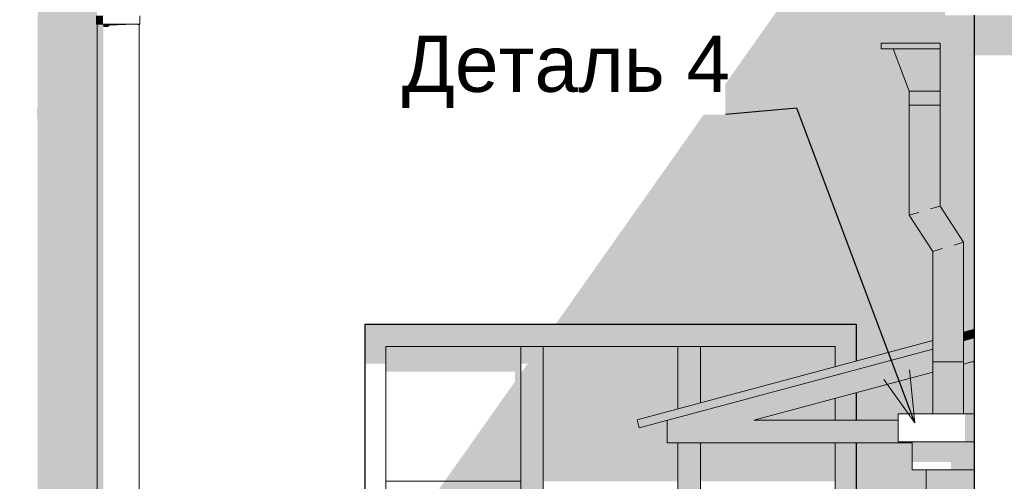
# Model space of a CAD drawing. Header units: millimetres. Extents: x -95523 to 190468, y -7401 to 17692.
# Tile 114 of 139: x 135898 to 139405, y 2362 to 4006. Entities that reach past the tile are written whole.
import ezdxf

# ---------------------------------------------------------------- set-up
doc = ezdxf.new("R2010")
doc.units = ezdxf.units.MM
doc.header["$MEASUREMENT"] = 0
doc.set_wipeout_variables(frame=1)
doc.linetypes.add('Wipeout_Contour', pattern=[1000, 0, -1000])
for name, color, linetype in [('1 Молдинги', 7, 'Continuous'), ('Конструктив - Балки.Крозырьки', 7, 'Continuous'), ('Конструктив - Навесные Стены', 7, 'Continuous'), ('Конструктив - Стены Несущие', 7, 'Continuous'), ('Новый_1 ВОДОСТОК', 7, 'Continuous'), ('Новый_1_Козырьки', 7, 'Continuous'), ('Новый_Конструктив - Стены Несущие', 7, 'Continuous'), ('Окна Archicad', 7, 'Continuous')]:
    doc.layers.add(name, color=color, linetype=linetype)
for name, color, linetype, lineweight in [('1 Молдинги_Ном._пера__120', 7, 'Continuous', 5), ('Аннотация - Выносная Надпись.Фасад фрагмент_Ном._пера__1', 7, 'Continuous', 15), ('Конструктив - Балки.Крозырьки_Ном._пера__120', 7, 'Continuous', 5), ('Конструктив - Навесные Стены_Ном._пера__120', 7, 'Continuous', 5), ('Конструктив - Стены Несущие_Ном._пера__21', 7, 'Continuous', 30), ('Новый_1 ВОДОСТОК_Ном._пера__120', 7, 'Continuous', 5), ('Новый_1_Козырьки_Ном._пера__120', 7, 'Continuous', 5), ('Новый_Конструктив - Стены Несущие_Ном._пера__21', 7, 'Continuous', 30), ('Окна Archicad_Ном._пера__21', 7, 'Continuous', 30)]:
    doc.layers.add(name, color=color, linetype=linetype, lineweight=lineweight)
doc.styles.add('СГЕНЕРИР_СТИЛЬ_1', font='arial.ttf')
doc.dimstyles.new('СГЕНЕРИР_СТИЛЬ__3', dxfattribs={"dimtxt": 0.18, "dimasz": 182.4, "dimexe": 0.18, "dimexo": 0.0625, "dimgap": 0, "dimtad": 0, "dimtih": 1, "dimtoh": 1, "dimdec": 4, "dimzin": 0, "dimdsep": 46, "dimcen": 0.09, "dimadec": 0, "dimazin": 0, "dimtfac": 1, "dimtdec": 4, "dimtmove": 0, "dimatfit": 3, "dimldrblk": 'ARROWHEAD_3', "dimfxl": 1, "dimtolj": 1, "dimtzin": 0, "dimarcsym": 0})

# ---------------------------------------------------------------- blocks, each defined once
blk = doc.blocks.new('Элемент Разреза_5_1', base_point=(95180.8, -197.5))
at = {"layer": 'Конструктив - Стены Несущие', "linetype": 'Continuous', "lineweight": 0, "true_color": 0x000000}
for points in [[(135962.4, 313.2), (135898.3, 222.5), (136174, 222.5), (136174, 1990.3), (136172, 1990.3), (136172, 2020.3), (136174, 2020.3), (136174, 3522.5), (135962.4, 3522.5), (135962.4, 1700.4), (135959.5, 1687.9), (135959.5, 1657.9), (135962.4, 1649.6)], [(137807.5, 2922.5), (138877.5, 2922.5), (138877.5, 2790.6), (139150.5, 2863.8), (139150.5, 3181.4), (139066.9, 3310.1), (139066.9, 3522.5), (138231.7, 3522.5)], [(139298, 3522.5), (139176.9, 3522.5), (139176.9, 3342.7), (139260.5, 3214), (139260.5, 2893.3), (139296.3, 2902.8), (139298, 2896.3)], [(139260.5, 2603.1), (139298, 2603.1), (139298, 2790.1), (139296.3, 2789.6), (139296.3, 2787.8), (139289.3, 2787.8), (139260.5, 2780.1)], [(138877.5, 2579.8), (139027, 2579.8), (139027, 2603.1), (139150.5, 2603.1), (139150.5, 2750.6), (138877.5, 2677.4)], [(138877.5, 222.5), (139150.5, 222.5), (139150.5, 1917.4), (139148.4, 1917.4), (139148.4, 1947.4), (139150.5, 1947.4), (139150.5, 2303.1), (139127, 2303.1), (139127, 2403.1), (139077, 2403.1), (139077, 2499.8), (138877.5, 2499.8)]]:
    blk.add_hatch(color=18, dxfattribs=at).paths.add_polyline_path(points)
blk = doc.blocks.new('Элемент Разреза_6_1', base_point=(95180.8, -197.5))
at = {"layer": 'Конструктив - Стены Несущие_Ном._пера__21', "color": 7, "linetype": 'Continuous', "lineweight": 30}
blk.add_line((139298, 3522.5), (139298, 102.5), dxfattribs=at)
blk = doc.blocks.new('Элемент Разреза_31_1', base_point=(95180.8, -197.5))
at = {"layer": 'Окна Archicad_Ном._пера__21', "color": 7, "linetype": 'Continuous', "lineweight": 30}
for p, q in [((137128.5, 2922.5), (138877.5, 2922.5)), ((137128.5, 222.5), (137128.5, 2922.5)), ((138877.5, 2922.5), (138877.5, 2790.6)), ((138877.5, 2677.4), (138877.5, 2579.8)), ((138877.5, 2499.8), (138877.5, 222.5))]:
    blk.add_line(p, q, dxfattribs=at)
blk = doc.blocks.new('Элемент Разреза_67_1', base_point=(95180.8, -197.5))
at = {"layer": 'Конструктив - Стены Несущие', "linetype": 'Continuous', "lineweight": 0, "true_color": 0x000000}
for points in [[(135959.5, 5687.9), (135959.5, 5657.9), (135962.4, 5649.6), (135962.4, 3700.4), (135959.5, 3687.9), (135959.5, 3657.9), (135962.4, 3649.6), (135962.4, 3522.5), (136174, 3522.5), (136174, 3990.3), (136172, 3990.3), (136172, 4020.3), (136174, 4020.3), (136174, 5990.3), (136172, 5990.3), (136172, 6020.3), (136174, 6020.3), (136174, 7990.3), (136172, 7990.3), (136172, 8020.3), (136174, 8020.3), (136174, 9632.5), (135962.4, 9632.5), (135962.4, 7700.4), (135959.5, 7687.9), (135959.5, 7657.9), (135962.4, 7649.6), (135962.4, 5700.4)], [(138231.7, 3522.5), (139066.9, 3522.5), (139066.9, 3752.4), (139009.7, 3902.4), (138966.9, 3902.4), (138966.9, 3922.4), (139176.9, 3922.4), (139176.9, 3522.5), (139298, 3522.5), (139298, 4022.4), (139194.8, 4022.4), (139194.8, 4172.4), (139144.8, 4172.4), (139144.8, 4272.4), (139094.8, 4272.4), (139094.8, 4371.8), (139044.8, 4371.8), (139044.8, 4459.9), (138973, 4459.9), (138973, 4565.3), (138975.5, 4574.3)], [(136324, 3987.5), (136326, 3990.3), (136324, 3990.3)]]:
    blk.add_hatch(color=18, dxfattribs=at).paths.add_polyline_path(points)
blk = doc.blocks.new('Элемент Разреза_129_1', base_point=(95180.8, -197.5))
at = {"layer": 'Новый_Конструктив - Стены Несущие', "linetype": 'Continuous', "lineweight": 0, "true_color": 0x000000}
blk.add_hatch(color=18, dxfattribs=at).paths.add_polyline_path([(139298, 4022.4), (139298, 3879.6), (140234.2, 3879.6), (140225.5, 3902.4), (140182.7, 3902.4), (140182.7, 3922.4), (140492.7, 3922.4), (140492.7, 3902.4), (140449.8, 3902.4), (140441.1, 3879.6), (151845.8, 3879.6), (151848, 3882.7), (151848, 4022.4)])
at = {"layer": 'Новый_Конструктив - Стены Несущие_Ном._пера__21', "color": 7, "linetype": 'Continuous', "lineweight": 30}
blk.add_line((139298, 4022.4), (139298, 3522.5), dxfattribs=at)
blk = doc.blocks.new('Элемент Разреза_173_1', base_point=(95180.8, -197.5))
at = {"layer": 'Конструктив - Балки.Крозырьки', "linetype": 'Continuous', "lineweight": 0, "true_color": 0x000000}
for points in [[(139260.5, 2862.9), (139260.5, 2780.1), (139298, 2790.1), (139298, 2872.9)], [(138204, 2579.8), (138513.1, 2579.8), (139150.5, 2750.6), (139150.5, 2833.4)]]:
    blk.add_hatch(color=18, dxfattribs=at).paths.add_polyline_path(points)
at = {"layer": 'Конструктив - Балки.Крозырьки_Ном._пера__120', "color": 7, "linetype": 'Continuous', "lineweight": 5}
for p, q in [((139260.5, 2780.1), (139289.3, 2787.8)), ((139296.3, 2789.6), (139298, 2790.1)), ((138513.1, 2579.8), (139150.5, 2750.6))]:
    blk.add_line(p, q, dxfattribs=at)
blk = doc.blocks.new('Элемент Разреза_174_1', base_point=(95180.8, -197.5))
at = {"layer": 'Новый_1_Козырьки', "linetype": 'Continuous', "lineweight": 0, "true_color": 0x000000}
for points in [[(139260.5, 2893.3), (139260.5, 2862.9), (139298, 2872.9), (139298, 2896.3), (139296.3, 2902.8)], [(138097.8, 2581.7), (138105.3, 2553.4), (139150.5, 2833.4), (139150.5, 2863.8)]]:
    blk.add_hatch(color=18, dxfattribs=at).paths.add_polyline_path(points)
at = {"layer": 'Новый_1_Козырьки_Ном._пера__120', "color": 7, "linetype": 'Continuous', "lineweight": 5}
for p, q in [((139260.5, 2893.3), (139296.3, 2902.8)), ((139298, 2896.3), (139296.3, 2902.8)), ((138097.8, 2581.7), (139150.5, 2863.8)), ((139260.5, 2862.9), (139298, 2872.9)), ((138105.3, 2553.4), (139150.5, 2833.4)), ((138105.3, 2553.4), (138097.8, 2581.7))]:
    blk.add_line(p, q, dxfattribs=at)
blk = doc.blocks.new('Элемент Разреза_175_1', base_point=(95180.8, -197.5))
at = {"layer": 'Конструктив - Балки.Крозырьки', "linetype": 'Continuous', "lineweight": 0, "true_color": 0x000000}
blk.add_hatch(color=18, dxfattribs=at).paths.add_polyline_path([(139027, 2579.8), (138204, 2579.8), (138204, 2499.8), (139077, 2499.8), (139077, 2502.5), (139027, 2502.5)])
at = {"layer": 'Конструктив - Балки.Крозырьки_Ном._пера__120', "color": 7, "linetype": 'Continuous', "lineweight": 5}
for p, q in [((138204, 2579.8), (138204, 2499.8)), ((138513.1, 2579.8), (139027, 2579.8)), ((138204, 2499.8), (139077, 2499.8))]:
    blk.add_line(p, q, dxfattribs=at)
blk = doc.blocks.new('Элемент Разреза_177_1', base_point=(95180.8, -197.5))
at = {"layer": 'Конструктив - Балки.Крозырьки', "linetype": 'Continuous', "lineweight": 0, "true_color": 0x000000}
blk.add_hatch(color=18, dxfattribs=at).paths.add_polyline_path([(139296.3, 2787.8), (139296.3, 2789.6), (139289.3, 2787.8)])
at = {"layer": 'Конструктив - Балки.Крозырьки_Ном._пера__120', "color": 7, "linetype": 'Continuous', "lineweight": 5}
for p, q in [((139289.3, 2787.8), (139296.3, 2787.8)), ((139296.3, 2787.8), (139296.3, 2789.6))]:
    blk.add_line(p, q, dxfattribs=at)
blk = doc.blocks.new('Элемент Разреза_219_1', base_point=(95180.8, -197.5))
at = {"layer": 'Новый_1 ВОДОСТОК', "linetype": 'Continuous', "lineweight": 0, "true_color": 0x000000}
for points in [[(139176.9, 3922.4), (138966.9, 3922.4), (138966.9, 3902.4), (139176.9, 3902.4)], [(139176.9, 3902.4), (139009.7, 3902.4), (139066.9, 3752.4), (139176.9, 3752.4)], [(139176.9, 3752.4), (139066.9, 3752.4), (139066.9, 3702.4), (139176.9, 3702.4)], [(139071, 3702.4), (139066.9, 3702.4), (139066.9, 3310.1), (139071, 3311.4)], [(139083, 3702.4), (139071, 3702.4), (139071, 3311.4), (139083, 3314.9)], [(139100.8, 3702.4), (139083, 3702.4), (139083, 3314.9), (139100.8, 3320.2)], [(139121.9, 3702.4), (139100.8, 3702.4), (139100.8, 3320.2), (139121.9, 3326.4)], [(139142.9, 3702.4), (139121.9, 3702.4), (139121.9, 3326.4), (139142.9, 3332.7)], [(139160.8, 3702.4), (139142.9, 3702.4), (139142.9, 3332.7), (139160.8, 3338)], [(139172.7, 3702.4), (139160.8, 3702.4), (139160.8, 3338), (139172.7, 3341.5)], [(139176.9, 3702.4), (139172.7, 3702.4), (139172.7, 3341.5), (139176.9, 3342.7)], [(139142.9, 3332.7), (139121.9, 3326.4), (139205.5, 3197.7), (139226.6, 3204)], [(139160.8, 3338), (139142.9, 3332.7), (139226.6, 3204), (139244.4, 3209.2)], [(139172.7, 3341.5), (139160.8, 3338), (139244.4, 3209.2), (139256.3, 3212.8)], [(139176.9, 3342.7), (139172.7, 3341.5), (139256.3, 3212.8), (139260.5, 3214)], [(139071, 3311.4), (139066.9, 3310.1), (139150.5, 3181.4), (139154.7, 3182.6)], [(139083, 3314.9), (139071, 3311.4), (139154.7, 3182.6), (139166.6, 3186.2)], [(139100.8, 3320.2), (139083, 3314.9), (139166.6, 3186.2), (139184.5, 3191.5)], [(139121.9, 3326.4), (139100.8, 3320.2), (139184.5, 3191.5), (139205.5, 3197.7)], [(139205.5, 3197.7), (139184.5, 3191.5), (139184.5, 2787.6), (139205.5, 2787.6)], [(139226.6, 3204), (139205.5, 3197.7), (139205.5, 2787.6), (139226.6, 2787.6)], [(139244.4, 3209.2), (139226.6, 3204), (139226.6, 2787.6), (139244.4, 2787.6)], [(139256.3, 3212.8), (139244.4, 3209.2), (139244.4, 2787.6), (139256.3, 2787.6)], [(139260.5, 3214), (139256.3, 3212.8), (139256.3, 2787.6), (139260.5, 2787.6)], [(139154.7, 3182.6), (139150.5, 3181.4), (139150.5, 2787.6), (139154.7, 2787.6)], [(139166.6, 3186.2), (139154.7, 3182.6), (139154.7, 2787.6), (139166.6, 2787.6)], [(139184.5, 3191.5), (139166.6, 3186.2), (139166.6, 2787.6), (139184.5, 2787.6)], [(139150.5, 2603.1), (139154.7, 2603.1), (139154.7, 2787.6), (139150.5, 2787.6)], [(139154.7, 2603.1), (139166.6, 2603.1), (139166.6, 2787.6), (139154.7, 2787.6)], [(139166.6, 2603.1), (139184.5, 2603.1), (139184.5, 2787.6), (139166.6, 2787.6)], [(139184.5, 2787.6), (139184.5, 2603.1), (139205.5, 2603.1), (139205.5, 2787.6)], [(139205.5, 2787.6), (139205.5, 2603.1), (139226.6, 2603.1), (139226.6, 2787.6)], [(139226.6, 2787.6), (139226.6, 2603.1), (139244.4, 2603.1), (139244.4, 2787.6)], [(139244.4, 2787.6), (139244.4, 2603.1), (139256.3, 2603.1), (139256.3, 2787.6)], [(139256.3, 2787.6), (139256.3, 2603.1), (139260.5, 2603.1), (139260.5, 2787.6)]]:
    blk.add_hatch(color=18, dxfattribs=at).paths.add_polyline_path(points)
at = {"layer": 'Новый_1 ВОДОСТОК_Ном._пера__120', "color": 7, "linetype": 'Continuous', "lineweight": 5}
for p, q in [((139176.9, 3922.4), (138966.9, 3922.4)), ((138966.9, 3922.4), (138966.9, 3902.4)), ((139176.9, 3902.4), (138966.9, 3902.4)), ((139009.7, 3902.4), (139066.9, 3752.4)), ((139176.9, 3922.4), (139176.9, 3902.4)), ((139176.9, 3902.4), (139176.9, 3752.4)), ((139176.9, 3752.4), (139066.9, 3752.4)), ((139066.9, 3752.4), (139066.9, 3702.4)), ((139176.9, 3752.4), (139176.9, 3702.4)), ((139176.9, 3702.4), (139066.9, 3702.4)), ((139066.9, 3702.4), (139066.9, 3310.1)), ((139176.9, 3702.4), (139176.9, 3342.7)), ((139160.8, 3338), (139142.9, 3332.7)), ((139172.7, 3341.5), (139160.8, 3338)), ((139176.9, 3342.7), (139172.7, 3341.5)), ((139176.9, 3342.7), (139260.5, 3214)), ((139071, 3311.4), (139066.9, 3310.1)), ((139066.9, 3310.1), (139150.5, 3181.4)), ((139083, 3314.9), (139071, 3311.4)), ((139100.8, 3320.2), (139083, 3314.9)), ((139244.4, 3209.2), (139226.6, 3204)), ((139256.3, 3212.8), (139244.4, 3209.2)), ((139260.5, 3214), (139256.3, 3212.8)), ((139260.5, 3214), (139260.5, 2787.6)), ((139154.7, 3182.6), (139150.5, 3181.4)), ((139150.5, 3181.4), (139150.5, 2787.6)), ((139166.6, 3186.2), (139154.7, 3182.6)), ((139184.5, 3191.5), (139166.6, 3186.2)), ((139150.5, 2787.6), (139150.5, 2603.1)), ((139154.7, 2787.6), (139150.5, 2787.6)), ((139166.6, 2787.6), (139154.7, 2787.6)), ((139184.5, 2787.6), (139166.6, 2787.6)), ((139205.5, 2787.6), (139184.5, 2787.6)), ((139226.6, 2787.6), (139205.5, 2787.6)), ((139244.4, 2787.6), (139226.6, 2787.6)), ((139256.3, 2787.6), (139244.4, 2787.6)), ((139260.5, 2787.6), (139256.3, 2787.6)), ((139260.5, 2787.6), (139260.5, 2603.1))]:
    blk.add_line(p, q, dxfattribs=at)
blk = doc.blocks.new('Элемент Разреза_303_1', base_point=(95180.8, -197.5))
at = {"layer": 'Конструктив - Навесные Стены', "linetype": 'Continuous', "lineweight": 0, "true_color": 0x000000}
for points in [[(138803, 2770.7), (138877.5, 2790.6), (138877.5, 2917), (138803, 2842.5)], [(138803, 2657.5), (138803, 2579.8), (138877.5, 2579.8), (138877.5, 2677.4)], [(138803, 2322.5), (138877.5, 2322.5), (138877.5, 2499.8), (138803, 2499.8)]]:
    blk.add_hatch(color=18, dxfattribs=at).paths.add_polyline_path(points)
at = {"layer": 'Конструктив - Навесные Стены_Ном._пера__120', "color": 7, "linetype": 'Continuous', "lineweight": 5}
for p, q in [((138803, 2770.7), (138803, 2842.5)), ((138803, 2579.8), (138803, 2657.5)), ((138803, 2362.5), (138803, 2499.8)), ((138803, 2322.5), (138803, 2362.5))]:
    blk.add_line(p, q, dxfattribs=at)
blk = doc.blocks.new('Элемент Разреза_317_1', base_point=(95180.8, -197.5))
at = {"layer": 'Конструктив - Навесные Стены', "linetype": 'Continuous', "lineweight": 0, "true_color": 0x000000}
for points in [[(138243, 2842.5), (138243, 2620.6), (138323, 2642.1), (138323, 2842.5)], [(138243, 2322.5), (138323, 2322.5), (138323, 2499.8), (138243, 2499.8)]]:
    blk.add_hatch(color=18, dxfattribs=at).paths.add_polyline_path(points)
at = {"layer": 'Конструктив - Навесные Стены_Ном._пера__120', "color": 7, "linetype": 'Continuous', "lineweight": 5}
for p, q in [((138243, 2620.6), (138243, 2842.5)), ((138243, 2842.5), (138323, 2842.5)), ((138323, 2642.1), (138323, 2842.5)), ((138243, 2362.5), (138243, 2499.8)), ((138323, 2362.5), (138323, 2499.8)), ((138243, 2322.5), (138243, 2362.5)), ((138323, 2322.5), (138323, 2362.5))]:
    blk.add_line(p, q, dxfattribs=at)
blk = doc.blocks.new('Элемент Разреза_318_1', base_point=(95180.8, -197.5))
at = {"layer": 'Конструктив - Навесные Стены', "linetype": 'Continuous', "lineweight": 0, "true_color": 0x000000}
blk.add_hatch(color=18, dxfattribs=at).paths.add_polyline_path([(137707.5, 2781), (137683, 2746.4), (137683, 2322.5), (137763, 2322.5), (137763, 2842.5), (137683, 2842.5), (137683, 2781)])
at = {"layer": 'Конструктив - Навесные Стены_Ном._пера__120', "color": 7, "linetype": 'Continuous', "lineweight": 5}
for p, q in [((137683, 2362.5), (137683, 2842.5)), ((137723, 2842.5), (137763, 2842.5)), ((137763, 2362.5), (137763, 2842.5)), ((137763, 2322.5), (137763, 2362.5))]:
    blk.add_line(p, q, dxfattribs=at)
blk = doc.blocks.new('Элемент Разреза_319_1', base_point=(95180.8, -197.5))
at = {"layer": 'Конструктив - Навесные Стены', "linetype": 'Continuous', "lineweight": 0, "true_color": 0x000000}
for points in [[(138323, 2642.1), (138803, 2770.7), (138803, 2842.5), (138323, 2842.5)], [(138803, 2657.5), (138513.1, 2579.8), (138803, 2579.8)], [(138803, 2499.8), (138323, 2499.8), (138323, 2362.5), (138803, 2362.5)]]:
    blk.add_hatch(color=18, dxfattribs=at).paths.add_polyline_path(points)
blk = doc.blocks.new('Элемент Разреза_320_1', base_point=(95180.8, -197.5))
at = {"layer": 'Конструктив - Навесные Стены', "linetype": 'Continuous', "lineweight": 0, "true_color": 0x000000}
blk.add_hatch(color=18, dxfattribs=at).paths.add_polyline_path([(138243, 2842.5), (137763, 2842.5), (137763, 2362.5), (138243, 2362.5), (138243, 2499.8), (138204, 2499.8), (138204, 2579.8), (138105.3, 2553.4), (138097.8, 2581.7), (138243, 2620.6)])
blk = doc.blocks.new('Элемент Разреза_321_1', base_point=(95180.8, -197.5))
at = {"layer": 'Конструктив - Навесные Стены', "linetype": 'Continuous', "lineweight": 0, "true_color": 0x000000}
blk.add_hatch(color=18, dxfattribs=at).paths.add_polyline_path([(137683, 2842.5), (137203, 2842.5), (137203, 2752.8), (137663, 2752.8), (137663, 2718.1), (137411.5, 2362.5), (137683, 2362.5)])
blk = doc.blocks.new('Элемент Разреза_322_1', base_point=(95180.8, -197.5))
at = {"layer": 'Конструктив - Навесные Стены', "linetype": 'Continuous', "lineweight": 0, "true_color": 0x000000}
blk.add_hatch(color=18, dxfattribs=at).paths.add_polyline_path([(137354.9, 2282.5), (137683, 2282.5), (137683, 2362.5), (137411.5, 2362.5)])
at = {"layer": 'Конструктив - Навесные Стены_Ном._пера__120', "color": 7, "linetype": 'Continuous', "lineweight": 5}
for p, q in [((137683, 2362.5), (137203, 2362.5)), ((137203, 2282.5), (137203, 2362.5)), ((137683, 2362.5), (137683, 2282.5)), ((137683, 2282.5), (137203, 2282.5))]:
    blk.add_line(p, q, dxfattribs=at)
blk = doc.blocks.new('Элемент Разреза_325_1', base_point=(95180.8, -197.5))
at = {"layer": 'Конструктив - Навесные Стены', "linetype": 'Continuous', "lineweight": 0, "true_color": 0x000000}
blk.add_hatch(color=18, dxfattribs=at).paths.add_polyline_path([(137128.5, 2917), (137128.5, 2781), (137203, 2781), (137203, 2842.5)])
at = {"layer": 'Конструктив - Навесные Стены_Ном._пера__120', "color": 7, "linetype": 'Continuous', "lineweight": 5}
blk.add_line((137203, 2362.5), (137203, 2842.5), dxfattribs=at)
blk = doc.blocks.new('Элемент Разреза_489_1', base_point=(95180.8, -197.5))
at = {"layer": 'Конструктив - Навесные Стены', "linetype": 'Continuous', "lineweight": 0, "true_color": 0x000000}
blk.add_hatch(color=18, dxfattribs=at).paths.add_polyline_path([(137723, 2922.5), (137128.5, 2922.5), (137128.5, 2917), (137203, 2842.5), (137723, 2842.5)])
at = {"layer": 'Конструктив - Навесные Стены_Ном._пера__120', "color": 7, "linetype": 'Continuous', "lineweight": 5}
for p, q in [((137683, 2842.5), (137203, 2842.5)), ((137723, 2842.5), (137683, 2842.5))]:
    blk.add_line(p, q, dxfattribs=at)
blk = doc.blocks.new('Элемент Разреза_501_1', base_point=(95180.8, -197.5))
at = {"layer": 'Конструктив - Навесные Стены', "linetype": 'Continuous', "lineweight": 0, "true_color": 0x000000}
blk.add_hatch(color=18, dxfattribs=at).paths.add_polyline_path([(138283, 2842.5), (138283, 2922.5), (137723, 2922.5), (137723, 2842.5)])
at = {"layer": 'Конструктив - Навесные Стены_Ном._пера__120', "color": 7, "linetype": 'Continuous', "lineweight": 5}
blk.add_line((138243, 2842.5), (137763, 2842.5), dxfattribs=at)
blk = doc.blocks.new('Элемент Разреза_502_1', base_point=(95180.8, -197.5))
at = {"layer": 'Конструктив - Навесные Стены', "linetype": 'Continuous', "lineweight": 0, "true_color": 0x000000}
blk.add_hatch(color=18, dxfattribs=at).paths.add_polyline_path([(138283, 2842.5), (138803, 2842.5), (138877.5, 2917), (138877.5, 2922.5), (138283, 2922.5)])
at = {"layer": 'Конструктив - Навесные Стены_Ном._пера__120', "color": 7, "linetype": 'Continuous', "lineweight": 5}
blk.add_line((138803, 2842.5), (138323, 2842.5), dxfattribs=at)
blk = doc.blocks.new('Элемент Разреза_513_1', base_point=(95180.8, -197.5))
at = {"layer": '1 Молдинги', "linetype": 'Continuous', "lineweight": 0, "true_color": 0x000000}
for points in [[(139265.4, 2603.1), (139265.4, 2502.5), (139298, 2502.5), (139298, 2603.1)], [(139298, 2502.5), (139077, 2502.5), (139077, 2431.7), (139215.4, 2431.7), (139215.4, 2403.1), (139298, 2403.1)], [(139298, 2403.1), (139127, 2403.1), (139127, 2332.4), (139165.4, 2332.4), (139165.4, 2303.1), (139298, 2303.1)]]:
    blk.add_hatch(color=18, dxfattribs=at).paths.add_polyline_path(points)
at = {"layer": '1 Молдинги_Ном._пера__120', "color": 7, "linetype": 'Continuous', "lineweight": 5}
for p, q in [((139027, 2603.1), (139298, 2603.1)), ((139027, 2603.1), (139027, 2502.5)), ((139027, 2502.5), (139298, 2502.5)), ((139077, 2502.5), (139077, 2403.1)), ((139077, 2403.1), (139298, 2403.1)), ((139127, 2403.1), (139127, 2303.1)), ((139127, 2303.1), (139298, 2303.1))]:
    blk.add_line(p, q, dxfattribs=at)
blk = doc.blocks.new('Элемент Разреза_525_1', base_point=(95180.8, -197.5))
at = {"layer": 'Новый_1 ВОДОСТОК', "linetype": 'Continuous', "lineweight": 0, "true_color": 0x000000}
for points in [[(136172, 3990.3), (136177.9, 3990.3), (136177.9, 4020.3), (136172, 4020.3)], [(136177.9, 4020.3), (136177.9, 3990.3), (136194.6, 3990.3), (136194.6, 4020.3)], [(136174, 2020.3), (136179.7, 2020.3), (136179.7, 3990.3), (136174, 3990.3)], [(136179.7, 3990.3), (136179.7, 2020.3), (136196, 2020.3), (136196, 3990.3)], [(136220.3, 3990.3), (136196, 3990.3), (136196, 3979.9), (136212.1, 3979.9), (136220.3, 3986.6)], [(136249, 3990.3), (136220.3, 3990.3), (136220.3, 3986.6), (136246.4, 3986.6), (136249, 3987.9)], [(136249, 3990.3), (136249, 3987.9), (136276.7, 3987.9), (136277.7, 3988.3), (136277.7, 3990.3)], [(136302, 3990.3), (136277.7, 3990.3), (136277.7, 3988.3), (136302, 3988.3), (136302, 3988.3)], [(136302, 3988.3), (136318.3, 3988.3), (136318.3, 3990.3), (136302, 3990.3)], [(136318.3, 3988.3), (136318.5, 3988), (136324, 3988), (136324, 3990.3), (136318.3, 3990.3)]]:
    blk.add_hatch(color=18, dxfattribs=at).paths.add_polyline_path(points)
at = {"layer": 'Новый_1 ВОДОСТОК_Ном._пера__120', "color": 7, "linetype": 'Continuous', "lineweight": 5}
for p, q in [((136172, 3990.3), (136172, 4020.3)), ((136326, 3990.3), (136326, 4020.3)), ((136177.9, 3990.3), (136172, 3990.3)), ((136174, 3990.3), (136174, 2020.3)), ((136194.6, 3990.3), (136177.9, 3990.3)), ((136219.5, 3990.3), (136194.6, 3990.3)), ((136249, 3990.3), (136219.5, 3990.3)), ((136278.5, 3990.3), (136249, 3990.3)), ((136303.5, 3990.3), (136278.5, 3990.3)), ((136320.2, 3990.3), (136303.5, 3990.3)), ((136326, 3990.3), (136320.2, 3990.3)), ((136324, 3990.3), (136324, 2020.3))]:
    blk.add_line(p, q, dxfattribs=at)
blk = doc.blocks.new('ARROWHEAD_3')
at = {"color": 0, "linetype": 'Continuous', "lineweight": 0}
blk.add_line((0, 0), (-1, 0), dxfattribs=at)
at = {"color": 0, "linetype": 'Continuous', "lineweight": 0, "flags": 128}
blk.add_lwpolyline([(-1, 0.2679), (0, 0), (-1, -0.2679)], dxfattribs=at)

msp = doc.modelspace()

# ---------------------------------------------------------------- block references
at = {"layer": '1 Молдинги', "lineweight": 0}
msp.add_blockref('Элемент Разреза_513_1', (95180.8, -197.5), dxfattribs=at)
at = {"layer": 'Конструктив - Балки.Крозырьки', "lineweight": 0}
for name in ['Элемент Разреза_173_1', 'Элемент Разреза_177_1', 'Элемент Разреза_175_1']:
    msp.add_blockref(name, (95180.8, -197.5), dxfattribs=at)
at = {"layer": 'Конструктив - Навесные Стены', "lineweight": 0}
for name in ['Элемент Разреза_489_1', 'Элемент Разреза_325_1', 'Элемент Разреза_501_1', 'Элемент Разреза_502_1', 'Элемент Разреза_303_1', 'Элемент Разреза_321_1', 'Элемент Разреза_318_1', 'Элемент Разреза_320_1', 'Элемент Разреза_317_1', 'Элемент Разреза_319_1', 'Элемент Разреза_322_1']:
    msp.add_blockref(name, (95180.8, -197.5), dxfattribs=at)
at = {"layer": 'Конструктив - Стены Несущие', "lineweight": 0}
for name in ['Элемент Разреза_67_1', 'Элемент Разреза_5_1', 'Элемент Разреза_6_1']:
    msp.add_blockref(name, (95180.8, -197.5), dxfattribs=at)
at = {"layer": 'Новый_1 ВОДОСТОК', "lineweight": 0}
for name in ['Элемент Разреза_525_1', 'Элемент Разреза_219_1']:
    msp.add_blockref(name, (95180.8, -197.5), dxfattribs=at)
at = {"layer": 'Новый_1_Козырьки', "lineweight": 0}
msp.add_blockref('Элемент Разреза_174_1', (95180.8, -197.5), dxfattribs=at)
at = {"layer": 'Новый_Конструктив - Стены Несущие', "lineweight": 0}
msp.add_blockref('Элемент Разреза_129_1', (95180.8, -197.5), dxfattribs=at)
at = {"layer": 'Окна Archicad', "lineweight": 0}
msp.add_blockref('Элемент Разреза_31_1', (95180.8, -197.5), dxfattribs=at)

# ---------------------------------------------------------------- next in the draw order: wipeouts: each hides what was drawn before it
at = {"color": 7, "linetype": 'Wipeout_Contour', "lineweight": 15, "ltscale": 551589.183668}
msp.add_wipeout([(137276.1, 3982.9), (138412.1, 3982.9), (138412.1, 3668.6), (137276.1, 3668.6)], dxfattribs=at).dxf.layer = 'Аннотация - Выносная Надпись.Фасад фрагмент_Ном._пера__1'

# ---------------------------------------------------------------- next in the draw order: texts
at = {"layer": 'Аннотация - Выносная Надпись.Фасад фрагмент_Ном._пера__1', "color": 7, "linetype": 'Continuous', "lineweight": 15, "insert": (137844.1, 3691.4), "char_height": 200, "attachment_point": 8, "style": 'СГЕНЕРИР_СТИЛЬ_1'}
msp.add_mtext('\\A1;Деталь 4', dxfattribs=at)

# ---------------------------------------------------------------- next in the draw order: leaders
at = {"layer": 'Аннотация - Выносная Надпись.Фасад фрагмент_Ном._пера__1', "color": 7, "linetype": 'Continuous', "lineweight": 15, "annotation_type": 0, "has_hookline": 1, "hookline_direction": 1, "text_width": 1156.1}
msp.add_leader([(139086.3, 2571.1), (138666.6, 3691.4), (138412.1, 3668.6)], dimstyle='СГЕНЕРИР_СТИЛЬ__3', dxfattribs=at)

doc.saveas('drawing.dxf')
